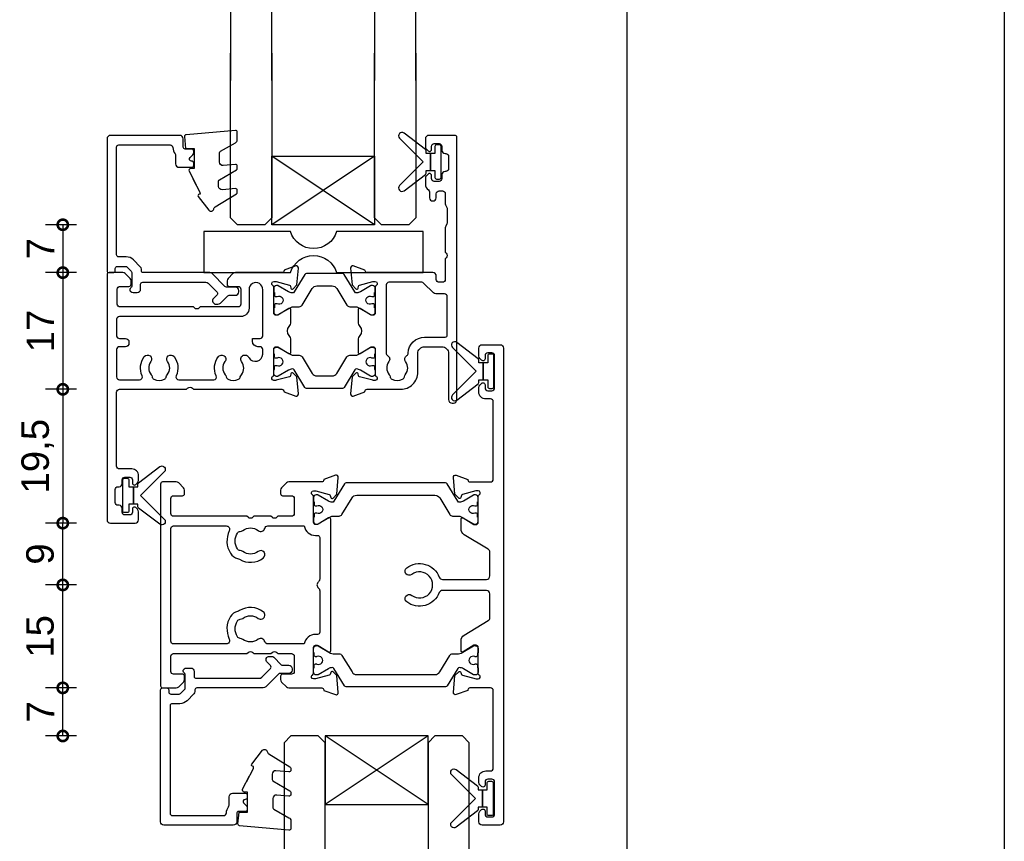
# Model space of a CAD drawing. Header units: millimetres. Extents: x -5338 to 20549, y -6356 to 8276.
# Tile 139 of 176: x 7220 to 7364, y 4711 to 4831. Entities that reach past the tile are written whole.
import ezdxf

# ---------------------------------------------------------------- set-up
doc = ezdxf.new("R2010")
doc.units = ezdxf.units.MM
doc.header["$PDMODE"] = 1
doc.header["$PDSIZE"] = 5
for name, color, linetype in [('Extrusion', 2, 'Continuous'), ('Glass', 4, 'Continuous'), ('polyamide', 6, 'Continuous'), ('Seals', 1, 'Continuous')]:
    doc.layers.add(name, color=color, linetype=linetype)
doc.styles.add('UNO Text', font='arial.ttf')
doc.dimstyles.new('UNO', dxfattribs={"dimtxt": 2, "dimasz": 1.5, "dimexe": 1.25, "dimexo": 0.625, "dimtad": 1, "dimdec": 1, "dimzin": 9, "dimtxsty": 'UNO Text', "dimblk": 'DOTSMALL', "dimcen": 2.5, "dimadec": 0, "dimazin": 0, "dimtfac": 1, "dimtdec": 1, "dimtmove": 0, "dimatfit": 3, "dimfxl": 1, "dimfxlon": 1, "dimarcsym": 0})

# ---------------------------------------------------------------- blocks, each defined once
blk = doc.blocks.new('422100')
at = {"layer": 'Extrusion'}
for points in [[(48.5, -26.7), (48.5, -15.4, 0.414214), (48.1, -15), (45.1, -15, 0.414165), (44.8, -15.3), (44.8, -15.36), (43.1, -15.98, -0.548619), (42.7, -15.67), (42.92, -13.2), (43.46, -12.66, -0.57735), (43.79, -12.75), (43.87, -13.03, 0.267949), (44.01, -13.17), (46, -13.7), (46.3, -13.7, 0.767241), (46.45, -13.14, -0.267949), (46.3, -12.88), (46.3, -9.1, 0.414214), (46, -8.8), (45.69, -8.8), (44.1, -9.77, -0.585472), (43.8, -9.6), (43.8, -8.17, -0.261413), (44.28, -7.32), (47.76, -5.2, 0.261413), (48, -4.77), (48, -1.3, 0.414186), (47.5, -0.8), (41.11, -0.8, 0.309729), (40.64, -1.12, -0.497695), (35.88, -2.48, -1), (36.61, -1.52, 2.00569), (36.61, 1.52, -1), (35.88, 2.48, -0.497634), (40.64, 1.12, 0.309676), (41.1, 0.8), (47.5, 0.8, 0.414241), (48, 1.3), (48, 4.77, 0.261413), (47.76, 5.2), (44.28, 7.32, -0.261413), (43.8, 8.17), (43.8, 9.6, -0.585555), (44.1, 9.77), (45.69, 8.8), (46, 8.8, 0.414214), (46.3, 9.1), (46.3, 12.88, -0.267949), (46.45, 13.14, 0.767327), (46.3, 13.7), (46.04, 13.7, 0.065543), (45.96, 13.69), (44.01, 13.17, 0.267949), (43.87, 13.02), (43.79, 12.75, -0.57735), (43.46, 12.66), (42.92, 13.2), (42.7, 15.67, -0.548619), (43.1, 15.98), (44.8, 15.36), (44.8, 15.3, 0.414214), (45.1, 15), (48.1, 15, 0.414214), (48.5, 15.4), (48.5, 26.7, 0.414214), (48.1, 27.1), (47.4, 27.1, -0.414214), (46.4, 28.1), (46.4, 28.77, -0.198912), (46.55, 29.12), (46.79, 29.36, -0.198912), (47, 29.45, -0.414214), (47.3, 29.15), (47.3, 28.7, 0.414214), (47.7, 28.3), (48.3, 28.3, 0.414214), (48.7, 28.7), (48.7, 33.4, 0.414214), (48.3, 33.8), (47.7, 33.8, 0.414214), (47.3, 33.4), (47.3, 32.95, -0.414214), (47, 32.65, -0.198912), (46.79, 32.74), (46.55, 32.98, -0.198912), (46.4, 33.33), (46.4, 34.5, -0.414214), (46.9, 35), (49.5, 35, -0.414214), (50, 34.5), (50, -34.5, -0.414214), (49.5, -35), (46.9, -35, -0.414214), (46.4, -34.5), (46.4, -33.33, -0.198912), (46.55, -32.98), (46.79, -32.74, -0.198912), (47, -32.65, -0.414214), (47.3, -32.95), (47.3, -33.4, 0.414214), (47.7, -33.8), (48.3, -33.8, 0.414214), (48.7, -33.4), (48.7, -28.7, 0.414214), (48.3, -28.3), (47.7, -28.3, 0.414214), (47.3, -28.7), (47.3, -29.15, -0.414214), (47, -29.45, -0.198912), (46.79, -29.36), (46.55, -29.12, -0.198912), (46.4, -28.77), (46.4, -28.1, -0.414214), (47.4, -27.1), (48.1, -27.1, 0.414214)], [(23.5, -15, -0.414277), (23.8, -15.3), (23.8, -15.36), (25.5, -15.98, 0.548619), (25.9, -15.67), (25.68, -13.2), (25.14, -12.66, 0.57735), (24.81, -12.75), (24.73, -13.03, -0.267949), (24.59, -13.17), (22.6, -13.7), (22.3, -13.7, -0.767329), (22.15, -13.14, 0.290602), (22.3, -12.85), (22.3, -9.1, -0.414214), (22.6, -8.8), (22.82, -8.8, -0.137872), (22.97, -8.84), (24.5, -9.77, 0.585524), (24.8, -9.6), (24.8, 9.6, 0.585524), (24.5, 9.77), (22.97, 8.84, -0.137872), (22.82, 8.8), (22.6, 8.8, -0.414214), (22.3, 9.1), (22.3, 12.88, 0.267949), (22.15, 13.14, -0.767327), (22.3, 13.7), (22.56, 13.7, -0.065543), (22.64, 13.69), (24.59, 13.17, -0.267949), (24.73, 13.03), (24.81, 12.75, 0.57735), (25.14, 12.66), (25.68, 13.2), (25.9, 15.67, 0.548619), (25.5, 15.98), (23.8, 15.36), (23.8, 15.3, -0.414326), (23.5, 15), (18.71, 15, 0.198912), (18.35, 14.85), (17.65, 14.15, 0.198912), (17.5, 13.79), (17.5, 13.3, 0.414214), (17.8, 13), (19.1, 13, -0.414214), (19.5, 12.6), (19.5, 10.4, -0.414214), (19.1, 10), (17.1, 10), (16.95, 9.85, -0.414214), (16.25, 9.85), (16.1, 10), (13.6, 10), (13.45, 9.85, -0.414214), (12.75, 9.85), (12.6, 10), (1.9, 10, -0.414214), (1.5, 10.4), (1.5, 12.6, -0.414214), (1.9, 13), (3.2, 13, 0.414214), (3.5, 13.3), (3.5, 13.79, 0.198912), (3.35, 14.15), (2.65, 14.85, 0.198912), (2.29, 15), (0.3, 15, 0.414214), (0, 14.7), (0, -14.7, 0.414214), (0.3, -15), (2.29, -15, 0.198912), (2.65, -14.85), (3.35, -14.15, 0.198912), (3.5, -13.79), (3.5, -13.3, 0.414214), (3.2, -13), (1.9, -13, -0.414214), (1.5, -12.6), (1.5, -10.4, -0.414214), (1.9, -10), (12.6, -10), (12.75, -9.85, -0.414214), (13.45, -9.85), (13.6, -10), (16.1, -10), (16.25, -9.85, -0.414214), (16.95, -9.85), (17.1, -10), (19.1, -10, -0.414214), (19.5, -10.4), (19.5, -12.6, -0.414214), (19.1, -13), (17.8, -13, 0.414214), (17.5, -13.3), (17.5, -13.79, 0.198912), (17.65, -14.15), (18.35, -14.85, 0.198912), (18.71, -15)], [(11.24, -3.85, 0.199616), (10.18, -4.62, 0.253907), (10.02, -7.88, -0.552604), (9.57, -8.6), (1.9, -8.6, -0.414214), (1.5, -8.2), (1.5, 8.2, -0.414214), (1.9, 8.6), (9.57, 8.6, -0.552604), (10.02, 7.88, 0.253907), (10.18, 4.62, 0.199616), (11.24, 3.85, -0.074737), (11.52, 3.73, 0.304088), (14.97, 3.92, 1), (14.24, 4.88, -0.330962), (11.98, 4.87, 0.14398), (11.62, 5, -0.245791), (11.2, 5.25, -0.280014), (11.2, 7.55, -0.245791), (11.62, 7.8, 0.14398), (11.98, 7.93, -0.330962), (14.24, 7.92, 0.528125), (15.18, 8.23, -0.336333), (15.66, 8.6), (20.93, 8.6, 0.363159), (22.6, 7.2), (22.9, 7.2, -0.414214), (23.2, 6.9), (23.2, 0.85, -0.223888), (23.02, 0.46, 0.471405), (23.02, -0.46, -0.223888), (23.2, -0.85), (23.2, -6.9, -0.414214), (22.9, -7.2), (22.6, -7.2, 0.363159), (20.93, -8.6), (15.66, -8.6, -0.336333), (15.18, -8.23, 0.528125), (14.24, -7.92, -0.330962), (11.98, -7.93, 0.14398), (11.62, -7.8, -0.245791), (11.2, -7.55, -0.280014), (11.2, -5.25, -0.245791), (11.62, -5, 0.14398), (11.98, -4.87, -0.330962), (14.24, -4.88, 1), (14.97, -3.92, 0.304088), (11.52, -3.73, -0.074737)]]:
    blk.add_lwpolyline(points, format="xyb", close=True, dxfattribs=at)
at = {"layer": 'polyamide'}
for points in [[(22.8, 11.53, -1.569905), (22.8, 10.45, 0.109556), (22.71, 10.46), (22.6, 10.46, 0.414214), (22.4, 10.26), (22.4, 9.89), (22.3, 9.89), (22.3, 9.26, 0.414214), (22.7, 8.86, 0.182748), (22.97, 8.89), (24.77, 9.93, -0.131214), (25.17, 10.04), (26.02, 10.04, 0.261185), (26.45, 10.28), (27.91, 12.68, -0.261646), (28.59, 13.06), (40, 13.06, -0.261646), (40.69, 12.68), (42.15, 10.28, 0.261185), (42.58, 10.04), (43.43, 10.04, -0.131214), (43.83, 9.93), (45.63, 8.89, 0.182748), (45.9, 8.86, 0.414214), (46.3, 9.26), (46.3, 9.89), (46.2, 9.89), (46.2, 10.26, 0.414214), (46, 10.46), (45.89, 10.46, 0.109556), (45.8, 10.45, -1.569905), (45.8, 11.53, 0.109544), (45.89, 11.51), (46, 11.51, 0.414214), (46.2, 11.71), (46.2, 12.09), (46.3, 12.09), (46.3, 12.71, 0.414225), (45.9, 13.11), (45.73, 13.11, 0.131652), (45.63, 13.09), (44.14, 12.22, -0.120828), (43.6, 12.04), (43.59, 12.04, -0.261646), (43.33, 12.18), (41.79, 14.72, 0.261646), (41.53, 14.86), (27.07, 14.86, 0.261646), (26.81, 14.72), (25.27, 12.18, -0.261646), (25.01, 12.04), (25, 12.04, -0.120828), (24.46, 12.22), (22.97, 13.09, 0.131652), (22.87, 13.11), (22.7, 13.11, 0.414225), (22.3, 12.71), (22.3, 12.09), (22.4, 12.09), (22.4, 11.71, 0.414214), (22.6, 11.51), (22.71, 11.51, 0.109544)], [(22.8, -11.53, 1.569905), (22.8, -10.45, -0.109556), (22.71, -10.46), (22.6, -10.46, -0.414214), (22.4, -10.26), (22.4, -9.89), (22.3, -9.89), (22.3, -9.26, -0.414214), (22.7, -8.86, -0.182748), (22.97, -8.89), (24.77, -9.93, 0.131214), (25.17, -10.04), (26.02, -10.04, -0.261185), (26.45, -10.28), (27.91, -12.68, 0.261646), (28.59, -13.06), (40, -13.06, 0.261646), (40.69, -12.68), (42.15, -10.28, -0.261185), (42.58, -10.04), (43.43, -10.04, 0.131214), (43.83, -9.93), (45.63, -8.89, -0.182748), (45.9, -8.86, -0.414214), (46.3, -9.26), (46.3, -9.89), (46.2, -9.89), (46.2, -10.26, -0.414214), (46, -10.46), (45.89, -10.46, -0.109556), (45.8, -10.45, 1.569905), (45.8, -11.53, -0.109544), (45.89, -11.51), (46, -11.51, -0.414214), (46.2, -11.71), (46.2, -12.09), (46.3, -12.09), (46.3, -12.71, -0.414225), (45.9, -13.11), (45.73, -13.11, -0.131652), (45.63, -13.09), (44.14, -12.22, 0.120828), (43.6, -12.04), (43.59, -12.04, 0.261646), (43.33, -12.18), (41.79, -14.72, -0.261646), (41.53, -14.86), (27.07, -14.86, -0.261646), (26.81, -14.72), (25.27, -12.18, 0.261646), (25.01, -12.04), (25, -12.04, 0.120828), (24.46, -12.22), (22.97, -13.09, -0.131652), (22.87, -13.11), (22.7, -13.11, -0.414225), (22.3, -12.71), (22.3, -12.09), (22.4, -12.09), (22.4, -11.71, -0.414214), (22.6, -11.51), (22.71, -11.51, -0.109544)]]:
    blk.add_lwpolyline(points, format="xyb", close=True, dxfattribs=at)
blk = doc.blocks.new('BACKSEAL1.5')
at = {"layer": 'Seals'}
for points in [[(-0.35, -2.9), (0.3, -2.9), (0.3, -1.65), (0.3, -0.4), (-0.35, -0.4), (-0.35, -0.02, 0.233448), (-0.45, 0.18), (-3.55, 2.55, 0.936585), (-4.2, 1.8), (-0.75, -1.65), (-4.2, -5.1, 0.936585), (-3.55, -5.85), (-0.45, -3.48, 0.233448), (-0.35, -3.28)], [(1.6, 0.85), (1.2, 0.85, 0.414214), (0.95, 0.6), (0.95, -0.4), (0.3, -0.4), (0.3, -1.65), (0.3, -2.9), (0.95, -2.9), (0.95, -3.9, 0.414214), (1.2, -4.15), (1.6, -4.15, 0.414214), (1.85, -3.9), (1.85, -1.65), (1.85, 0.6, 0.414214)]]:
    blk.add_lwpolyline(points, format="xyb", close=True, dxfattribs=at)
blk = doc.blocks.new('*U27')
at = {"layer": 'Glass'}
for p, q in [((-8, 0), (7, 10)), ((-8, 10), (7, 0))]:
    blk.add_line(p, q, dxfattribs=at)
for points in [[(-14, 25), (-14, 1), (-13, 0), (-9, 0), (-8, 1), (-8, 25)], [(7, 25), (7, 1), (8, 0), (12, 0), (13, 1), (13, 25)]]:
    blk.add_lwpolyline(points, dxfattribs=at)
blk.add_lwpolyline([(-8, 0), (7, 0), (7, 10), (-8, 10)], close=True, dxfattribs=at)
blk = doc.blocks.new('421802')
at = {"layer": 'Extrusion'}
blk.add_lwpolyline([(9.2, 23.15, -0.400098), (9.6, 22.76, 0.145125), (9.92, 21.85, -0.157511), (10, 21.62), (10, 20.4, 0.414214), (10.5, 19.9), (12.35, 19.9, 0.414214), (12.65, 20.2), (12.65, 20.5, 0.414214), (12.35, 20.8), (12.32, 20.8, -0.668179), (12.11, 21.31), (12.5, 21.7, 0.198912), (12.65, 22.05), (12.65, 22.25, 0.414214), (12.35, 22.55), (11.4, 22.55, -0.414214), (11.1, 22.85), (11.1, 24.05, 0.414214), (10.6, 24.55), (0.5, 24.55, 0.414214), (0, 24.05), (0, 4.85, 0.414214), (0.3, 4.55), (0.9, 4.55, 0.414214), (1.2, 4.85), (1.2, 5.15, -0.414214), (1.5, 5.45), (2.7, 5.45, -0.198912), (2.91, 5.36), (3.51, 4.76, -0.198912), (3.6, 4.55), (3.6, 2.59, -0.267785), (3.45, 2.33, 0.492955), (3.39, 1.86), (3.45, 1.79, 0.198912), (3.8, 1.65), (4.4, 1.65, 0.414214), (4.9, 2.15), (4.9, 2.85, -0.414214), (5.2, 3.15), (14.4, 3.15, -0.19891), (14.75, 3), (16.03, 1.72, -0.414214), (16.03, 1.3), (15.53, 0.8, 0.668179), (15.88, -0.05), (16.17, -0.05, 0.198912), (16.52, 0.09), (17.59, 1.16, -0.198912), (17.8, 1.25), (18.7, 1.25, 0.414214), (19.2, 1.75), (19.2, 1.95, 0.414214), (18.7, 2.45), (17.4, 2.45, -0.198912), (17.19, 2.53), (15.33, 4.4, 0.198912), (14.98, 4.55), (5.3, 4.55, -0.414213), (5, 4.85), (5, 5.06, 0.198839), (4.85, 5.41), (3.86, 6.41, 0.198912), (2.8, 6.85), (1.7, 6.85, -0.414204), (1.4, 7.15), (1.4, 22.85, -0.414223), (1.7, 23.15)], format="xyb", close=True, dxfattribs=at)
blk = doc.blocks.new('*U30')
at = {"ltscale": 0.5}
blk.add_lwpolyline([(-12.65, 0, 0.745356), (-19.35, 0), (-32, 0), (-32, 6), (-19.35, 6, 0.745356), (-12.65, 6), (0, 6), (0, 0)], format="xyb", close=True, dxfattribs=at)
blk = doc.blocks.new('_DotSmall')
at = {"color": 0, "linetype": 'ByBlock', "const_width": 0.5}
blk.add_lwpolyline([(-0.0625, 0, 1), (0.0625, 0, 1)], format="xyb", close=True, dxfattribs=at)
blk = doc.blocks.new('*D300')
at = {"color": 0, "lineweight": -2, "transparency": 16777216}
for p, q in [((7228.41, 4733.73), (7223.91, 4733.73)), ((7226.41, 4726.72), (7226.41, 4733.73)), ((7228.41, 4726.72), (7223.91, 4726.72))]:
    blk.add_line(p, q, dxfattribs=at)
at = {"layer": 'Defpoints', "color": 0, "transparency": 16777216}
for p in [(7226.41, 4733.73), (7261.76, 4733.73), (7272.16, 4726.72)]:
    blk.add_point(p, dxfattribs=at)
at = {"color": 0, "lineweight": -2, "transparency": 16777216, "xscale": 3, "yscale": 3, "zscale": 3}
for p, rotation in [((7226.41, 4733.73), 90), ((7226.41, 4726.72), 270)]:
    blk.add_blockref('_DotSmall', p, dxfattribs=dict(at, rotation=rotation))
at = {"color": 0, "transparency": 16777216, "insert": (7223.16, 4730.23), "char_height": 4, "attachment_point": 5, "rotation": 90, "style": 'UNO Text'}
blk.add_mtext('7', dxfattribs=at)
blk = doc.blocks.new('*D301')
at = {"color": 0, "lineweight": -2, "transparency": 16777216}
for p, q in [((7228.41, 4748.73), (7223.91, 4748.73)), ((7226.41, 4733.73), (7226.41, 4748.73)), ((7228.41, 4733.73), (7223.91, 4733.73))]:
    blk.add_line(p, q, dxfattribs=at)
at = {"layer": 'Defpoints', "color": 0, "transparency": 16777216}
for p in [(7226.41, 4748.73), (7240.66, 4748.73), (7261.76, 4733.73)]:
    blk.add_point(p, dxfattribs=at)
at = {"color": 0, "lineweight": -2, "transparency": 16777216, "xscale": 3, "yscale": 3, "zscale": 3}
for p, rotation in [((7226.41, 4748.73), 90), ((7226.41, 4733.73), 270)]:
    blk.add_blockref('_DotSmall', p, dxfattribs=dict(at, rotation=rotation))
at = {"color": 0, "transparency": 16777216, "insert": (7223.11, 4741.23), "char_height": 4, "attachment_point": 5, "rotation": 90, "style": 'UNO Text'}
blk.add_mtext('15', dxfattribs=at)
blk = doc.blocks.new('421201')
at = {"layer": 'Extrusion'}
for points in [[(50.8, 25.2, -0.416486), (51.8, 24.21), (51.8, 17.5, 0.414214), (52.3, 17), (52.5, 17, 0.414214), (53, 17.5), (53, 55.7, 0.414214), (52.7, 56), (48.9, 56, 0.414214), (48.4, 55.5), (48.4, 54.33, 0.198912), (48.55, 53.98), (48.79, 53.74, 0.198912), (49, 53.65), (49, 53.65, 0.414214), (49.3, 53.95), (49.3, 54.4, -0.414214), (49.7, 54.8), (50.4, 54.8, -0.414214), (50.8, 54.4), (50.8, 53.85, 0.414214), (51.3, 53.35), (51.4, 53.35, -0.414214), (51.8, 52.95), (51.8, 51.15, -0.414214), (51.4, 50.75), (51.3, 50.75, 0.406014), (50.8, 50.23), (50.8, 49.7, -0.414214), (50.4, 49.3), (49.7, 49.3, -0.414214), (49.3, 49.7), (49.3, 50.15, 0.414214), (49, 50.45), (49, 50.45, 0.198912), (48.79, 50.36), (48.55, 50.12, 0.198912), (48.4, 49.77), (48.4, 48.88, 0.255925), (48.86, 48.04, -0.255925), (49, 47.79), (49, 46.9, 0.904974), (50, 46.9), (50, 47.5, -0.414214), (50.4, 47.9), (50.9, 47.9, -0.414214), (51.3, 47.5), (51.3, 46.03, 0.132602), (51.37, 45.78), (51.53, 45.49, -0.115079), (51.6, 45.27), (51.6, 43.29, -0.131652), (51.55, 43.09), (51.37, 42.78, 0.131605), (51.3, 42.53), (51.3, 39), (51.45, 38.85, -0.414214), (51.45, 38.15), (51.3, 38), (51.3, 35, -0.414214), (50.9, 34.6), (50.4, 34.6, -0.414214), (50, 35), (50, 35.5, 0.414213), (49.5, 36), (39.9, 36, -0.359521), (39.61, 36.24), (39.6, 36.36), (37.9, 36.98, 0.548619), (37.5, 36.67), (37.72, 34.2), (38.26, 33.66, 0.57735), (38.59, 33.75), (38.67, 34.03, -0.267949), (38.81, 34.17), (40.76, 34.69, -0.065543), (40.84, 34.7), (41.1, 34.7, -0.767327), (41.25, 34.14, 0.267949), (41.1, 33.88), (41.1, 30.1, -0.414214), (40.8, 29.8), (40.58, 29.8, -0.137872), (40.43, 29.84), (38.9, 30.77, 0.585524), (38.6, 30.6), (38.6, 28.82, 0.182749), (38.85, 28.16, -0.378127), (38.85, 26.84, 0.182749), (38.6, 26.18), (38.6, 24.4, 0.585524), (38.9, 24.23), (40.43, 25.16, -0.137872), (40.58, 25.2), (40.8, 25.2, -0.414214), (41.1, 24.9), (41.1, 21.12, 0.267949), (41.25, 20.86, -0.767323), (41.1, 20.3), (40.84, 20.3, -0.065543), (40.76, 20.31), (38.81, 20.83, -0.267943), (38.67, 20.97), (38.59, 21.25, 0.57735), (38.26, 21.34), (37.72, 20.8), (37.5, 18.33, 0.548619), (37.9, 18.02), (39.6, 18.64), (39.6, 18.7, -0.414211), (39.9, 19), (44.8, 19, 0.414214), (47.3, 21.5), (47.3, 24.2, -0.414214), (48.3, 25.2)], [(3.78, 2.1), (3.6, 2.1, -0.414213), (3.2, 2.5), (3.2, 4.4, -0.414214), (3.6, 4.8), (3.78, 4.8, 0.397078), (4.2, 5.25), (4.2, 5.8, -0.414214), (4.6, 6.2), (5.3, 6.2, -0.414214), (5.7, 5.8), (5.7, 5.35, 0.414214), (6, 5.05, 0.198912), (6.21, 5.14), (6.45, 5.38, 0.198912), (6.6, 5.73), (6.6, 6.4, 0.414214), (5.6, 7.4), (3.8, 7.4, -0.414214), (3.4, 7.8), (3.4, 18.6, -0.414214), (3.8, 19), (13.6, 19), (13.75, 19.15, -0.414214), (14.46, 19.15), (14.6, 19), (27.5, 19, -0.359508), (27.79, 18.76), (27.8, 18.64), (29.5, 18.02, 0.548619), (29.9, 18.33), (29.68, 20.8), (29.14, 21.34, 0.57735), (28.81, 21.25), (28.73, 20.97, -0.267949), (28.59, 20.83), (26.64, 20.31, -0.065543), (26.56, 20.3), (26.3, 20.3, -0.767327), (26.15, 20.86, 0.267949), (26.3, 21.12), (26.3, 24.9, -0.414214), (26.6, 25.2), (26.91, 25.2), (28.5, 24.23, 0.579801), (28.8, 24.4), (28.8, 26.18, 0.182749), (28.55, 26.84, -0.378127), (28.55, 28.16, 0.182749), (28.8, 28.82), (28.8, 30.6, 0.57979), (28.5, 30.77), (26.9, 29.8), (26.6, 29.8, -0.414214), (26.3, 30.1), (26.3, 33.88, 0.267949), (26.15, 34.14, -0.767316), (26.3, 34.7), (26.56, 34.7, -0.065543), (26.64, 34.69), (28.59, 34.17, -0.267949), (28.73, 34.03), (28.81, 33.75, 0.57735), (29.14, 33.66), (29.68, 34.2), (29.9, 36.67, 0.548619), (29.5, 36.98), (27.8, 36.36), (27.8, 36.3, -0.414207), (27.5, 36), (20.71, 36, 0.198912), (20.35, 35.85), (19.65, 35.15, 0.198913), (19.5, 34.79), (19.5, 34.3, 0.414213), (19.8, 34), (21.1, 34, -0.414214), (21.5, 33.6), (21.5, 31.4, -0.414214), (21.1, 31), (15.6, 31), (15.45, 30.85, -0.414214), (14.75, 30.85), (14.6, 31), (3.9, 31, -0.414214), (3.5, 31.4), (3.5, 33.6, -0.414214), (3.9, 34), (5.2, 34, 0.414214), (5.5, 34.3), (5.5, 34.79, 0.198913), (5.35, 35.15), (4.65, 35.85, 0.198912), (4.29, 36), (2.3, 36, 0.414214), (2, 35.7), (2, 0, 0.414214), (2.5, -0.5), (6.1, -0.5, 0.414214), (6.6, 0), (6.6, 1.17, 0.198912), (6.45, 1.52), (6.21, 1.76, 0.198912), (6, 1.85, 0.414214), (5.7, 1.55), (5.7, 1.1, -0.414213), (5.3, 0.7), (4.6, 0.7, -0.414214), (4.2, 1.1), (4.2, 1.65, 0.397078)], [(24.7, 24.1), (24.7, 24.8, 0.414213), (24.3, 25.2), (24, 25.2, -0.414213), (23.2, 26), (23.2, 26.4), (24.3, 26.4, 0.414214), (24.7, 26.8), (24.7, 33.5, 1.045901), (22.7, 33.5), (22.7, 30.8, -0.414214), (21.5, 29.6), (3.8, 29.6, 0.414214), (3.4, 29.2), (3.4, 26.8, 0.414214), (3.8, 26.4), (4.7, 26.4, -0.414214), (5.2, 25.9), (5.2, 25.7, -0.414214), (4.7, 25.2), (3.8, 25.2, 0.414214), (3.4, 24.8), (3.4, 20.8, 0.414214), (3.8, 20.4), (6.75, 20.4, 0.546165), (7.12, 20.97, -0.277164), (7.43, 23.76, -1), (8.38, 23.03, 0.347544), (8.42, 21.13, -0.12305), (8.56, 20.83, 0.239134), (8.84, 20.47, 0.221126), (10.36, 20.47, 0.239134), (10.64, 20.82, -0.12305), (10.78, 21.13, 0.347914), (10.82, 23.03, -1), (11.77, 23.76, -0.277326), (12.08, 20.97, 0.546198), (12.45, 20.4), (17.55, 20.4, 0.546165), (17.91, 20.97, -0.277164), (18.23, 23.76, -1), (19.18, 23.03, 0.347544), (19.21, 21.13, -0.12305), (19.36, 20.83, 0.239134), (19.64, 20.47, 0.221126), (21.16, 20.47, 0.239134), (21.43, 20.82, -0.12305), (21.58, 21.13, 0.347914), (21.61, 23.03, -1), (22.57, 23.76, -0.037096), (22.7, 23.57, 0.71749)], [(47.87, 34.6), (43.1, 34.6, 0.414214), (42.7, 34.2), (42.7, 24.27, 0.270376), (42.9, 23.92, -0.45529), (43.08, 23.03, 0.347914), (43.12, 21.13, -0.12305), (43.26, 20.83, 0.239134), (43.54, 20.47, 0.221126), (45.06, 20.47, 0.239134), (45.34, 20.83, -0.12305), (45.48, 21.13, 0.347914), (45.52, 23.03, -0.456671), (45.7, 23.92, 0.264964), (45.9, 24.26, -0.407067), (48.3, 26.6), (51.3, 26.6, 0.414214), (51.6, 26.9), (51.6, 32.5, 0.414214), (51.2, 32.9), (49.94, 32.9, -0.198911), (49.59, 33.05), (48.15, 34.48, 0.198912)]]:
    blk.add_lwpolyline(points, format="xyb", close=True, dxfattribs=at)
at = {"layer": 'polyamide'}
for points in [[(26.8, 32.53, -1.569905), (26.8, 31.44, 0.109556), (26.71, 31.46), (26.6, 31.46, 0.414214), (26.4, 31.26), (26.4, 30.89), (26.3, 30.89), (26.3, 30.26, 0.414214), (26.7, 29.86, 0.182748), (26.97, 29.89), (28.77, 30.93, -0.131214), (29.17, 31.04), (30.02, 31.04, 0.261185), (30.45, 31.28), (31.91, 33.68, -0.261646), (32.59, 34.06), (33.7, 34.06), (34.81, 34.06, -0.261646), (35.49, 33.68), (36.95, 31.28, 0.261185), (37.38, 31.04), (38.23, 31.04, -0.131214), (38.63, 30.93), (40.43, 29.89, 0.182748), (40.7, 29.86, 0.414214), (41.1, 30.26), (41.1, 30.89), (41, 30.89), (41, 31.26, 0.414214), (40.8, 31.46), (40.69, 31.46, 0.109556), (40.6, 31.44, -1.569905), (40.6, 32.53, 0.109544), (40.69, 32.51), (40.8, 32.51, 0.414214), (41, 32.71), (41, 33.09), (41.1, 33.09), (41.1, 33.71, 0.414225), (40.7, 34.11), (40.53, 34.11, 0.131652), (40.43, 34.08), (38.94, 33.22, -0.120828), (38.4, 33.04), (38.39, 33.04, -0.261646), (38.13, 33.18), (36.59, 35.72, 0.261646), (36.33, 35.86), (33.7, 35.86), (31.07, 35.86, 0.261646), (30.81, 35.72), (29.27, 33.18, -0.261646), (29.01, 33.04), (29, 33.04, -0.120828), (28.46, 33.22), (26.97, 34.08, 0.131652), (26.87, 34.11), (26.7, 34.11, 0.414225), (26.3, 33.71), (26.3, 33.09), (26.4, 33.09), (26.4, 32.71, 0.414214), (26.6, 32.51), (26.71, 32.51, 0.109544)], [(26.8, 22.47, 1.569905), (26.8, 23.56, -0.109556), (26.71, 23.54), (26.6, 23.54, -0.414214), (26.4, 23.74), (26.4, 24.11), (26.3, 24.11), (26.3, 24.74, -0.414214), (26.7, 25.14, -0.182748), (26.97, 25.11), (28.77, 24.07, 0.131214), (29.17, 23.96), (30.02, 23.96, -0.261185), (30.45, 23.72), (31.91, 21.32, 0.261646), (32.59, 20.94), (33.7, 20.94), (34.81, 20.94, 0.261646), (35.49, 21.32), (36.95, 23.72, -0.261185), (37.38, 23.96), (38.23, 23.96, 0.131214), (38.63, 24.07), (40.43, 25.11, -0.182748), (40.7, 25.14, -0.414214), (41.1, 24.74), (41.1, 24.11), (41, 24.11), (41, 23.74, -0.414214), (40.8, 23.54), (40.69, 23.54, -0.109556), (40.6, 23.56, 1.569905), (40.6, 22.47, -0.109544), (40.69, 22.49), (40.8, 22.49, -0.414214), (41, 22.29), (41, 21.91), (41.1, 21.91), (41.1, 21.29, -0.414225), (40.7, 20.89), (40.53, 20.89, -0.131652), (40.43, 20.92), (38.94, 21.78, 0.120828), (38.4, 21.96), (38.39, 21.96, 0.261646), (38.13, 21.82), (36.59, 19.28, -0.261646), (36.33, 19.14), (33.7, 19.14), (31.07, 19.14, -0.261646), (30.81, 19.28), (29.27, 21.82, 0.261646), (29.01, 21.96), (29, 21.96, 0.120828), (28.46, 21.78), (26.97, 20.92, -0.131652), (26.87, 20.89), (26.7, 20.89, -0.414225), (26.3, 21.29), (26.3, 21.91), (26.4, 21.91), (26.4, 22.29, -0.414214), (26.6, 22.49), (26.71, 22.49, -0.109544)]]:
    blk.add_lwpolyline(points, format="xyb", close=True, dxfattribs=at)
blk = doc.blocks.new('*D304')
at = {"color": 0, "lineweight": -2, "transparency": 16777216}
for p, q in [((7228.41, 4801.21), (7223.91, 4801.21)), ((7226.41, 4801.21), (7226.41, 4794.23)), ((7228.41, 4794.23), (7223.91, 4794.23))]:
    blk.add_line(p, q, dxfattribs=at)
at = {"layer": 'Defpoints', "color": 0, "transparency": 16777216}
for p in [(7264.36, 4801.21), (7226.41, 4794.23), (7253.56, 4794.23)]:
    blk.add_point(p, dxfattribs=at)
at = {"color": 0, "lineweight": -2, "transparency": 16777216, "xscale": 3, "yscale": 3, "zscale": 3}
for p, rotation in [((7226.41, 4801.21), 90), ((7226.41, 4794.23), 270)]:
    blk.add_blockref('_DotSmall', p, dxfattribs=dict(at, rotation=rotation))
at = {"color": 0, "transparency": 16777216, "insert": (7223.16, 4797.72), "char_height": 4, "attachment_point": 5, "rotation": 90, "style": 'UNO Text'}
blk.add_mtext('7', dxfattribs=at)
blk = doc.blocks.new('*D305')
at = {"color": 0, "lineweight": -2, "transparency": 16777216}
for p, q in [((7228.41, 4794.23), (7223.91, 4794.23)), ((7226.41, 4794.23), (7226.41, 4777.23)), ((7228.41, 4777.23), (7223.91, 4777.23))]:
    blk.add_line(p, q, dxfattribs=at)
at = {"layer": 'Defpoints', "color": 0, "transparency": 16777216}
for p in [(7253.56, 4794.23), (7226.41, 4777.23), (7251.91, 4777.23)]:
    blk.add_point(p, dxfattribs=at)
at = {"color": 0, "lineweight": -2, "transparency": 16777216, "xscale": 3, "yscale": 3, "zscale": 3}
for p, rotation in [((7226.41, 4794.23), 90), ((7226.41, 4777.23), 270)]:
    blk.add_blockref('_DotSmall', p, dxfattribs=dict(at, rotation=rotation))
at = {"color": 0, "transparency": 16777216, "insert": (7223.15, 4785.73), "char_height": 4, "attachment_point": 5, "rotation": 90, "style": 'UNO Text'}
blk.add_mtext('17', dxfattribs=at)
blk = doc.blocks.new('*D306')
at = {"color": 0, "lineweight": -2, "transparency": 16777216}
for p, q in [((7228.41, 4777.23), (7223.91, 4777.23)), ((7226.41, 4777.23), (7226.41, 4757.73)), ((7228.41, 4757.73), (7223.91, 4757.73))]:
    blk.add_line(p, q, dxfattribs=at)
at = {"layer": 'Defpoints', "color": 0, "transparency": 16777216}
for p in [(7251.91, 4777.23), (7226.41, 4757.73), (7235.16, 4757.73)]:
    blk.add_point(p, dxfattribs=at)
at = {"color": 0, "lineweight": -2, "transparency": 16777216, "xscale": 3, "yscale": 3, "zscale": 3}
for p, rotation in [((7226.41, 4777.23), 90), ((7226.41, 4757.73), 270)]:
    blk.add_blockref('_DotSmall', p, dxfattribs=dict(at, rotation=rotation))
at = {"color": 0, "transparency": 16777216, "insert": (7222.75, 4767.48), "char_height": 4, "attachment_point": 5, "rotation": 90, "style": 'UNO Text'}
blk.add_mtext('19,5', dxfattribs=at)
blk = doc.blocks.new('*D307')
at = {"color": 0, "lineweight": -2, "transparency": 16777216}
for p, q in [((7228.41, 4757.73), (7223.91, 4757.73)), ((7226.41, 4748.73), (7226.41, 4757.73)), ((7228.41, 4748.73), (7223.91, 4748.73))]:
    blk.add_line(p, q, dxfattribs=at)
at = {"layer": 'Defpoints', "color": 0, "transparency": 16777216}
for p in [(7226.41, 4757.73), (7235.16, 4757.73), (7240.66, 4748.73)]:
    blk.add_point(p, dxfattribs=at)
at = {"color": 0, "lineweight": -2, "transparency": 16777216, "xscale": 3, "yscale": 3, "zscale": 3}
for p, rotation in [((7226.41, 4757.73), 90), ((7226.41, 4748.73), 270)]:
    blk.add_blockref('_DotSmall', p, dxfattribs=dict(at, rotation=rotation))
at = {"color": 0, "transparency": 16777216, "insert": (7223.11, 4753.23), "char_height": 4, "attachment_point": 5, "rotation": 90, "style": 'UNO Text'}
blk.add_mtext('9', dxfattribs=at)

msp = doc.modelspace()

# ---------------------------------------------------------------- linework, layer by layer
at = {"color": 251, "true_color": 0x636466}
msp.add_lwpolyline([(7308.66, 4695.74), (7308.66, 4856.7), (7311.66, 4856.7, 0.414214), (7313.66, 4858.7), (7313.66, 4874.71), (7323.86, 4874.71), (7323.86, 4858.7, 0.414214), (7325.86, 4856.7), (7351.46, 4856.7, 0.414214), (7353.46, 4858.7), (7353.46, 4874.71), (7363.66, 4874.71), (7363.66, 4695.74), (7353.46, 4695.74), (7353.46, 4706.74, 0.414214), (7351.46, 4708.74), (7325.86, 4708.74, 0.414214), (7323.86, 4706.74), (7323.86, 4695.74)], format="xyb", close=True, dxfattribs=at)
at = {"layer": 'Seals'}
for points in [[(7245.38, 4807.92), (7246.4, 4805.96), (7246.42, 4805.66), (7246.28, 4805.64, 0.574588), (7246.16, 4805.32), (7247.72, 4803.32, 0.613071), (7248.41, 4803.5, -0.204408), (7248.64, 4803.82), (7251.73, 4805.71, 0.266679), (7251.85, 4805.92), (7251.85, 4806.22, 0.440011), (7251.58, 4806.47), (7249.67, 4806.31, -0.440011), (7249.12, 4806.8), (7249.12, 4807.56, -0.266679), (7249.25, 4807.77), (7251.73, 4809.22, 0.266679), (7251.85, 4809.44), (7251.85, 4809.74, 0.440011), (7251.58, 4809.99), (7249.79, 4809.83, -0.440011), (7249.25, 4810.33), (7249.25, 4811.69, -0.271081), (7249.38, 4811.91), (7251.57, 4813.14, 0.288187), (7251.85, 4813.59), (7251.85, 4814.7, 0.440011), (7251.58, 4814.95), (7244.38, 4814.32, 0.414214), (7244.15, 4814.05), (7244.3, 4812.32), (7245.55, 4812.32), (7245.55, 4809.42), (7245.1, 4809.42, 0.553939), (7244.83, 4808.99), (7245.84, 4807.03)], [(7253.18, 4720.03), (7254.2, 4721.99), (7254.22, 4722.29), (7254.08, 4722.31, -0.574588), (7253.96, 4722.63), (7255.52, 4724.63, -0.613071), (7256.21, 4724.45, 0.204408), (7256.44, 4724.13), (7259.53, 4722.24, -0.266679), (7259.65, 4722.03), (7259.65, 4721.73, -0.440011), (7259.38, 4721.48), (7257.47, 4721.64, 0.440011), (7256.92, 4721.15), (7256.92, 4720.39, 0.266679), (7257.05, 4720.18), (7259.53, 4718.73, -0.266679), (7259.65, 4718.51), (7259.65, 4718.21, -0.440011), (7259.38, 4717.96), (7257.59, 4718.12, 0.440011), (7257.05, 4717.62), (7257.05, 4716.26, 0.271081), (7257.18, 4716.04), (7259.37, 4714.81, -0.288187), (7259.65, 4714.36), (7259.65, 4713.25, -0.440011), (7259.38, 4713), (7252.18, 4713.63, -0.414214), (7251.95, 4713.9), (7252.1, 4715.63), (7253.35, 4715.63), (7253.35, 4718.53), (7252.9, 4718.53, -0.553939), (7252.63, 4718.96), (7253.64, 4720.92)]]:
    msp.add_lwpolyline(points, format="xyb", dxfattribs=at)

# ---------------------------------------------------------------- block references
at = {"rotation": 180}
for p in [(7263.86, 4847.23), (7271.66, 4726.72)]:
    msp.add_blockref('*U27', p, dxfattribs=at)
at = {"xscale": -1}
for name, p in [('*U27', (7263.86, 4801.21)), ('*U30', (7246.96, 4794.23))]:
    msp.add_blockref(name, p, dxfattribs=at)
for name, p in [('421802', (7232.86, 4789.68)), ('421201', (7230.86, 4758.23)), ('422100', (7240.66, 4748.73))]:
    msp.add_blockref(name, p)
at = {"xscale": -1, "rotation": 180}
msp.add_blockref('421802', (7240.66, 4738.27), dxfattribs=at)
at = {"layer": 'Seals'}
for p in [(7279.71, 4812.01), (7287.41, 4781.51)]:
    msp.add_blockref('BACKSEAL1.5', p, dxfattribs=at)
at = {"layer": 'Seals', "xscale": -1}
for p, rotation in [((7237.01, 4763.41), 359.9999999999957), ((7287.3, 4715.97), 180)]:
    msp.add_blockref('BACKSEAL1.5', p, dxfattribs=dict(at, rotation=rotation))

# ---------------------------------------------------------------- dimensions: what is measured, and where the dimension line sits
for base, p1, p2, picture, middle in [((7226.41, 4794.23), (7264.36, 4801.21), (7253.56, 4794.23), '*D304', (7223.16, 4797.72)), ((7226.41, 4777.23), (7253.56, 4794.23), (7251.91, 4777.23), '*D305', (7223.15, 4785.73)), ((7226.41, 4757.73), (7251.91, 4777.23), (7235.16, 4757.73), '*D306', (7222.75, 4767.48)), ((7226.41, 4757.73), (7240.66, 4748.73), (7235.16, 4757.73), '*D307', (7223.11, 4753.23)), ((7226.41, 4748.73), (7261.76, 4733.73), (7240.66, 4748.73), '*D301', (7223.11, 4741.23)), ((7226.41, 4733.73), (7272.16, 4726.72), (7261.76, 4733.73), '*D300', (7223.16, 4730.23))]:
    dim = msp.add_linear_dim(base=base, p1=p1, p2=p2, angle=90, dimstyle='UNO')
    dim.commit()
    dim.dimension.update_dxf_attribs({"geometry": picture, "text_midpoint": middle})

doc.saveas('drawing.dxf')
